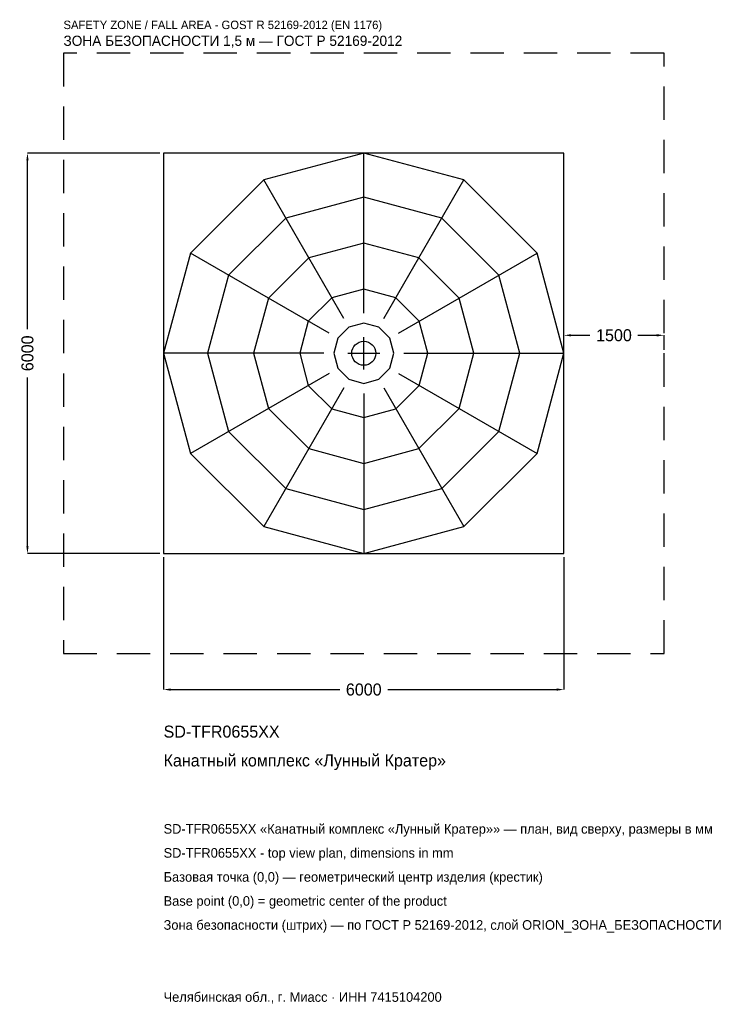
# Model space of a CAD drawing. Header units: metres. Extents: x -5157 to 5509, y -9757 to 5001.
import ezdxf

# ---------------------------------------------------------------- set-up
doc = ezdxf.new("R2010")
doc.units = ezdxf.units.M
doc.linetypes.add('DASHED', pattern=[800, 500, -300])
for name, color, linetype in [('ORION_ДАННЫЕ', 3, 'Continuous'), ('ORION_ЗОНА_БЕЗОПАСНОСТИ', 1, 'Continuous'), ('ORION_КОНТУР', 7, 'Continuous'), ('ORION_РАЗМЕРЫ', 8, 'Continuous')]:
    doc.layers.add(name, color=color, linetype=linetype)
doc.dimstyles.new('ORION', dxfattribs={"dimtxt": 180, "dimasz": 108, "dimexe": 1.25, "dimexo": 54, "dimtad": 1, "dimdec": 0, "dimcen": 2.5, "dimazin": 3, "dimtfac": 1, "dimtmove": 0, "dimatfit": 3, "dimarcsym": 0})

# ---------------------------------------------------------------- blocks, each defined once
blk = doc.blocks.new('_CLOSEDFILLED')
at = {"color": 0, "linetype": 'BYBLOCK'}
blk.add_solid([(-1, 0.16), (0, 0), (-1, -0.16)], dxfattribs=at)
blk = doc.blocks.new('*D1')
for p, q in [((-3000, -3054), (-3000, -5040)), ((3000, -3054), (3000, -5040)), ((-2892, -5040), (-360, -5040)), ((360, -5040), (2892, -5040))]:
    blk.add_line(p, q)
at = {"layer": 'Defpoints'}
for p in [(-3000, -3000), (3000, -3000), (-3000, -5040)]:
    blk.add_point(p, dxfattribs=at)
at = {"layer": 'ORION_РАЗМЕРЫ', "xscale": 108, "yscale": 108, "rotation": 180}
blk.add_blockref('_CLOSEDFILLED', (-3000, -5040), dxfattribs=at)
at = {"layer": 'ORION_РАЗМЕРЫ', "xscale": 108, "yscale": 108}
blk.add_blockref('_CLOSEDFILLED', (3000, -5040), dxfattribs=at)
at = {"layer": 'ORION_РАЗМЕРЫ', "insert": (0, -5040), "char_height": 180, "attachment_point": 5}
blk.add_mtext('6000', dxfattribs=at)
blk = doc.blocks.new('*D2')
for p, q in [((-3054, 3000), (-5040, 3000)), ((-5040, 360), (-5040, 2892)), ((-5040, -2892), (-5040, -360)), ((-3054, -3000), (-5040, -3000))]:
    blk.add_line(p, q)
at = {"layer": 'Defpoints'}
for p in [(-3000, 3000), (-5040, -3000), (-3000, -3000)]:
    blk.add_point(p, dxfattribs=at)
at = {"layer": 'ORION_РАЗМЕРЫ', "xscale": 108, "yscale": 108}
for p, rotation in [((-5040, 3000), 90), ((-5040, -3000), 270)]:
    blk.add_blockref('_CLOSEDFILLED', p, dxfattribs=dict(at, rotation=rotation))
at = {"layer": 'ORION_РАЗМЕРЫ', "insert": (-5040, 0), "char_height": 180, "attachment_point": 5, "rotation": 90}
blk.add_mtext('6000', dxfattribs=at)
blk = doc.blocks.new('*D3')
for p, q in [((3000, 54), (3000, 270)), ((3108, 270), (3390, 270)), ((4110, 270), (4392, 270)), ((4500, 54), (4500, 270))]:
    blk.add_line(p, q)
at = {"layer": 'Defpoints'}
for p in [(3000, 270), (3000, 0), (4500, 0)]:
    blk.add_point(p, dxfattribs=at)
at = {"layer": 'ORION_РАЗМЕРЫ', "xscale": 108, "yscale": 108, "rotation": 180}
blk.add_blockref('_CLOSEDFILLED', (3000, 270), dxfattribs=at)
at = {"layer": 'ORION_РАЗМЕРЫ', "xscale": 108, "yscale": 108}
blk.add_blockref('_CLOSEDFILLED', (4500, 270), dxfattribs=at)
at = {"layer": 'ORION_РАЗМЕРЫ', "insert": (3750, 270), "char_height": 180, "attachment_point": 5}
blk.add_mtext('1500', dxfattribs=at)
blk = doc.blocks.new('ОРИОН SD-TFR0655XX Канатный комплекс Лунный Кратер')
at = {"layer": 'ORION_ЗОНА_БЕЗОПАСНОСТИ', "linetype": 'DASHED'}
blk.add_lwpolyline([(-4500, -4500), (4500, -4500), (4500, 4500), (-4500, 4500)], close=True, dxfattribs=at)
at = {"layer": 'ORION_КОНТУР'}
for p, q in [((0, 600), (0, 3000)), ((-300, 519.6), (-1500, 2598.1)), ((300, 519.6), (1500, 2598.1)), ((-519.6, 300), (-2598.1, 1500)), ((519.6, 300), (2598.1, 1500)), ((-600, 0), (-3000, 0)), ((600, 0), (3000, 0)), ((-519.6, -300), (-2598.1, -1500)), ((519.6, -300), (2598.1, -1500)), ((-300, -519.6), (-1500, -2598.1)), ((300, -519.6), (1500, -2598.1)), ((0, -600), (0, -3000))]:
    blk.add_line(p, q, dxfattribs=at)
for points in [[(-3000, -3000), (3000, -3000), (3000, 3000), (-3000, 3000)], [(3000, 0), (2598.1, 1500), (1500, 2598.1), (0, 3000), (-1500, 2598.1), (-2598.1, 1500), (-3000, 0), (-2598.1, -1500), (-1500, -2598.1), (0, -3000), (1500, -2598.1), (2598.1, -1500)], [(2340, 0), (2026.5, 1170), (1170, 2026.5), (0, 2340), (-1170, 2026.5), (-2026.5, 1170), (-2340, 0), (-2026.5, -1170), (-1170, -2026.5), (0, -2340), (1170, -2026.5), (2026.5, -1170)], [(1650, 0), (1428.9, 825), (825, 1428.9), (0, 1650), (-825, 1428.9), (-1428.9, 825), (-1650, 0), (-1428.9, -825), (-825, -1428.9), (0, -1650), (825, -1428.9), (1428.9, -825)], [(960, 0), (831.4, 480), (480, 831.4), (0, 960), (-480, 831.4), (-831.4, 480), (-960, 0), (-831.4, -480), (-480, -831.4), (0, -960), (480, -831.4), (831.4, -480)], [(450, 0), (389.7, 225), (225, 389.7), (0, 450), (-225, 389.7), (-389.7, 225), (-450, 0), (-389.7, -225), (-225, -389.7), (0, -450), (225, -389.7), (389.7, -225)]]:
    blk.add_lwpolyline(points, close=True, dxfattribs=at)
blk.add_circle((0, 0), 180, dxfattribs=at)
at = {"layer": 'ORION_РАЗМЕРЫ'}
for p, q in [((0, -240), (0, 240)), ((-240, 0), (240, 0))]:
    blk.add_line(p, q, dxfattribs=at)
at = {"layer": 'ORION_ДАННЫЕ'}
for tag, p in [('АРТИКУЛ', (-3000, -5760)), ('НАИМЕНОВАНИЕ', (-3000, -6192))]:
    blk.add_attdef(tag, p, '', height=180, dxfattribs=at)
at = {"layer": 'ORION_ДАННЫЕ', "flags": 1}
for tag, p in [('ПРОИЗВОДИТЕЛЬ', (-3000, -6624)), ('ТЕЛЕФОН', (-3000, -7056)), ('САЙТ', (-3000, -7920)), ('АДРЕС', (-3000, -8352)), ('РЕКВИЗИТЫ', (-3000, -8784)), ('ГАБАРИТЫ', (-3000, -9216)), ('ЗОНА_БЕЗОПАСНОСТИ', (-3000, -9648))]:
    blk.add_attdef(tag, p, '', height=180, dxfattribs=at)
at = {"layer": 'ORION_ЗОНА_БЕЗОПАСНОСТИ', "color": 1}
for s, height, p in [('SAFETY ZONE / FALL AREA - GOST R 52169-2012 (EN 1176)', 126, (-4500, 4860)), ('ЗОНА БЕЗОПАСНОСТИ 1,5 м — ГОСТ Р 52169-2012', 153, (-4500, 4608))]:
    blk.add_text(s, height=height, dxfattribs=at).set_placement(p)
at = {"layer": 'ORION_РАЗМЕРЫ'}
dim = blk.add_linear_dim(base=(-5040, -3000), p1=(-3000, -3000), p2=(-3000, 3000), angle=90, dimstyle='ORION', dxfattribs=at)
dim.commit()
dim.dimension.update_dxf_attribs({"geometry": '*D2', "text_midpoint": (-5040, 0)})
for base, p1, p2, picture, middle in [((3000, 270), (3000, 0), (4500, 0), '*D3', (3750, 270)), ((-3000, -5040), (-3000, -3000), (3000, -3000), '*D1', (0, -5040))]:
    dim = blk.add_linear_dim(base=base, p1=p1, p2=p2, dimstyle='ORION', dxfattribs=at)
    dim.commit()
    dim.dimension.update_dxf_attribs({"geometry": picture, "text_midpoint": middle})

msp = doc.modelspace()

# ---------------------------------------------------------------- block references
msp.add_blockref('ОРИОН SD-TFR0655XX Канатный комплекс Лунный Кратер', (0, 0)).add_auto_attribs({'АРТИКУЛ': 'SD-TFR0655XX', 'НАИМЕНОВАНИЕ': 'Канатный комплекс «Лунный Кратер»'})

# ---------------------------------------------------------------- texts
at = {"layer": 'ORION_ДАННЫЕ', "color": 3}
for s, p in [('SD-TFR0655XX «Канатный комплекс «Лунный Кратер»» — план, вид сверху, размеры в мм', (-3000, -7200)), ('SD-TFR0655XX - top view plan, dimensions in mm', (-3000, -7560)), ('Челябинская обл., г. Миасс · ИНН 7415104200', (-3000, -9720))]:
    msp.add_text(s, height=144, dxfattribs=at).set_placement(p)
at = {"layer": 'ORION_ДАННЫЕ', "color": 7}
for s, p in [('Базовая точка (0,0) — геометрический центр изделия (крестик)', (-3000, -7920)), ('Base point (0,0) = geometric center of the product', (-3000, -8280))]:
    msp.add_text(s, height=144, dxfattribs=at).set_placement(p)
at = {"layer": 'ORION_ДАННЫЕ', "color": 1}
msp.add_text('Зона безопасности (штрих) — по ГОСТ Р 52169-2012, слой ORION_ЗОНА_БЕЗОПАСНОСТИ', height=144, dxfattribs=at).set_placement((-3000, -8640))

doc.saveas('drawing.dxf')
